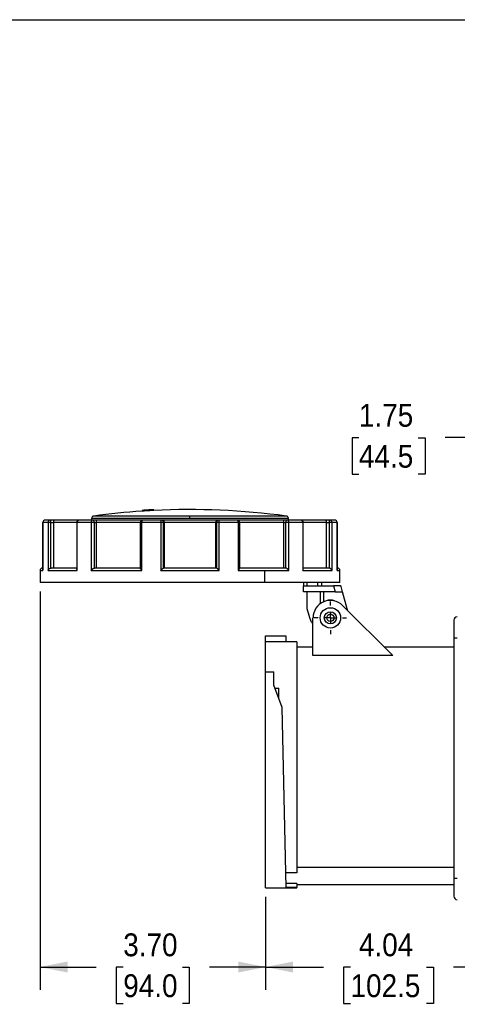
# Model space of a CAD drawing. Header units: inches. Extents: x 0 to 33.5, y 0 to 25.5.
# Tile 3 of 7: x 14.6 to 21.8, y 9.3 to 25.5. Entities that reach past the tile are written whole.
import ezdxf

# ---------------------------------------------------------------- set-up
doc = ezdxf.new("R2010")
doc.units = ezdxf.units.IN
doc.header["$LTSCALE"] = 3
doc.header["$MEASUREMENT"] = 0
doc.linetypes.add('SLD-Center', pattern=[0.75, 0.6, -0.05, 0.05, -0.05])
doc.linetypes.add('SLD-Solid', pattern=[0])
doc.layers.add('CENTER', color=40, linetype='SLD-Center')
doc.layers.add('SLD-DEFPOINTS', color=7, linetype='Continuous')
doc.layers.add('DIMENSIONS', color=140, linetype='SLD-Solid', lineweight=25)
doc.styles.add('SLDTEXTSTYLE0', font='GOTHIC.TTF', dxfattribs={"width": 0.913})
doc.dimstyles.new('SLDDIMSTYLE0', dxfattribs={"dimtxt": 0.375, "dimasz": 0.45, "dimexe": 0, "dimexo": 0.0625, "dimgap": 0.09375, "dimtad": 0, "dimtih": 1, "dimtoh": 1, "dimrnd": 1e-09, "dimzin": 12, "dimdsep": 46, "dimtxsty": 'SLDTEXTSTYLE0', "dimsah": 1, "dimcen": 0.09, "dimadec": 0, "dimazin": 3, "dimtfac": 1, "dimtofl": 0, "dimtmove": 0, "dimatfit": 3, "dimfxl": 0, "dimfrac": 2, "dimtolj": 1, "dimtzin": 12, "dimarcsym": 0})
doc.dimstyles.new('SLDDIMSTYLE3', dxfattribs={"dimtxt": 0.375, "dimasz": 0.45, "dimexe": 0, "dimexo": 0.0625, "dimgap": 0.09375, "dimtad": 0, "dimtih": 1, "dimtoh": 1, "dimrnd": 1e-09, "dimzin": 4, "dimdsep": 46, "dimtxsty": 'SLDTEXTSTYLE0', "dimsah": 1, "dimcen": 0.09, "dimadec": 0, "dimazin": 1, "dimtfac": 1, "dimtofl": 0, "dimtmove": 0, "dimatfit": 3, "dimfxl": 0, "dimfrac": 2, "dimtolj": 1, "dimtzin": 12, "dimarcsym": 0})

# ---------------------------------------------------------------- blocks, each defined once
blk = doc.blocks.new('Block2')
at = {"color": 7, "linetype": 'SLD-Solid', "lineweight": 18}
blk.add_line((33, 25.5), (0, 25.5), dxfattribs=at)
blk = doc.blocks.new('_D_7')
at = {"layer": 'DIMENSIONS'}
for p, q in [((14.973, 16.116), (14.973, 9.58)), ((18.674, 11.106), (18.674, 9.58)), ((14.973, 9.955), (15.895, 9.955)), ((16.338, 9.952), (16.224, 9.952)), ((16.224, 9.952), (16.224, 9.357)), ((17.308, 9.952), (17.422, 9.952)), ((17.422, 9.952), (17.422, 9.357)), ((18.674, 9.955), (17.751, 9.955)), ((16.224, 9.357), (16.338, 9.357)), ((17.422, 9.357), (17.308, 9.357))]:
    blk.add_line(p, q, dxfattribs=at)
for points in [[(14.973, 9.955), (15.423, 9.865), (15.423, 10.045)], [(18.674, 9.955), (18.224, 10.045), (18.224, 9.865)]]:
    blk.add_solid(points, dxfattribs=at)
at = {"layer": 'DIMENSIONS', "char_height": 0.375, "attachment_point": 1, "style": 'SLDTEXTSTYLE0'}
for s, insert in [('3.70', (16.338, 10.507)), ('94.0', (16.338, 9.836))]:
    blk.add_mtext(s, dxfattribs=dict(at, insert=insert))
blk = doc.blocks.new('_D_8')
at = {"layer": 'DIMENSIONS'}
for p, q in [((18.674, 11.106), (18.674, 9.58)), ((22.709, 10.761), (22.709, 9.58)), ((18.674, 9.955), (19.625, 9.955)), ((20.068, 9.952), (19.954, 9.952)), ((19.954, 9.952), (19.954, 9.357)), ((21.315, 9.952), (21.429, 9.952)), ((21.429, 9.952), (21.429, 9.357)), ((22.709, 9.955), (21.758, 9.955)), ((19.954, 9.357), (20.068, 9.357)), ((21.429, 9.357), (21.315, 9.357))]:
    blk.add_line(p, q, dxfattribs=at)
for points in [[(18.674, 9.955), (19.124, 9.865), (19.124, 10.045)], [(22.709, 9.955), (22.259, 10.045), (22.259, 9.865)]]:
    blk.add_solid(points, dxfattribs=at)
at = {"layer": 'DIMENSIONS', "char_height": 0.375, "attachment_point": 1, "style": 'SLDTEXTSTYLE0'}
for s, insert in [('4.04', (20.206, 10.507)), ('102.5', (20.068, 9.836))]:
    blk.add_mtext(s, dxfattribs=dict(at, insert=insert))
blk = doc.blocks.new('_D_9')
at = {"layer": 'DIMENSIONS'}
for p, q in [((22.709, 15.5), (22.709, 19.019)), ((24.461, 13.768), (24.461, 19.019)), ((20.206, 18.641), (20.092, 18.641)), ((20.092, 18.641), (20.092, 18.045)), ((21.176, 18.641), (21.291, 18.641)), ((21.291, 18.641), (21.291, 18.045)), ((22.709, 18.644), (21.619, 18.644)), ((24.461, 18.644), (22.709, 18.644)), ((20.092, 18.045), (20.206, 18.045)), ((21.291, 18.045), (21.176, 18.045))]:
    blk.add_line(p, q, dxfattribs=at)
for points in [[(22.709, 18.644), (23.159, 18.554), (23.159, 18.734)], [(24.461, 18.644), (24.011, 18.734), (24.011, 18.554)]]:
    blk.add_solid(points, dxfattribs=at)
at = {"layer": 'DIMENSIONS', "char_height": 0.375, "attachment_point": 1, "style": 'SLDTEXTSTYLE0'}
for s, insert in [('1.75', (20.206, 19.196)), ('44.5', (20.206, 18.524))]:
    blk.add_mtext(s, dxfattribs=dict(at, insert=insert))
blk = doc.blocks.new('SW_CENTERMARKSYMBOL_4')
at = {"layer": 'CENTER', "color": 0}
for p, q in [((0, 0.2), (0, 0.267)), ((-0.2, 0), (-0.267, 0)), ((0, 0), (-0.1, 0)), ((0, 0), (0, 0.1)), ((0, 0), (0, -0.1)), ((0, 0), (0.1, 0)), ((0.2, 0), (0.267, 0)), ((0, -0.2), (0, -0.267))]:
    blk.add_line(p, q, dxfattribs=at)

msp = doc.modelspace()

# ---------------------------------------------------------------- linework, layer by layer
at = {"color": 7, "linetype": 'SLD-Solid'}
msp.add_line((0, 25.5), (33, 25.5), dxfattribs=at)
for p, q in [((16.677, 17.449), (16.676, 17.449)), ((16.73, 17.453), (16.73, 17.453)), ((16.73, 17.453), (16.73, 17.441)), ((16.759, 17.455), (16.759, 17.454)), ((16.759, 17.454), (16.759, 17.443)), ((16.813, 17.457), (16.812, 17.457)), ((16.813, 17.457), (16.813, 17.445)), ((16.842, 17.459), (16.842, 17.459)), ((16.842, 17.459), (16.842, 17.447)), ((16.842, 17.459), (16.842, 17.459)), ((16.843, 17.459), (16.843, 17.46)), ((16.843, 17.447), (16.843, 17.459)), ((15.14, 17.29), (15.059, 17.29)), ((15.217, 17.29), (15.14, 17.29)), ((15.614, 17.29), (15.217, 17.29)), ((15.836, 17.29), (15.614, 17.29)), ((15.819, 17.317), (15.819, 17.29)), ((17.433, 17.317), (15.819, 17.317)), ((15.892, 17.29), (15.836, 17.29)), ((17.433, 17.356), (15.853, 17.356)), ((16.656, 17.29), (15.892, 17.29)), ((16.646, 17.447), (16.646, 17.435)), ((16.647, 17.448), (16.647, 17.448)), ((16.647, 17.447), (16.647, 17.447)), ((16.647, 17.447), (16.647, 17.435)), ((16.647, 17.435), (16.647, 17.436)), ((16.96, 17.29), (16.656, 17.29)), ((16.676, 17.449), (16.676, 17.437)), ((16.73, 17.441), (16.676, 17.438)), ((16.813, 17.446), (16.759, 17.443)), ((16.842, 17.447), (16.842, 17.447)), ((16.981, 17.29), (16.96, 17.29)), ((17.886, 17.29), (16.981, 17.29)), ((17.433, 17.317), (17.433, 17.356)), ((19.014, 17.356), (17.433, 17.356)), ((19.048, 17.317), (17.433, 17.317)), ((17.907, 17.29), (17.886, 17.29)), ((18.211, 17.29), (17.907, 17.29)), ((18.975, 17.29), (18.211, 17.29)), ((19.031, 17.29), (18.975, 17.29)), ((19.253, 17.29), (19.031, 17.29)), ((19.048, 17.29), (19.048, 17.317)), ((19.65, 17.29), (19.253, 17.29)), ((19.727, 17.29), (19.65, 17.29)), ((19.808, 17.29), (19.727, 17.29)), ((15.02, 17.25), (15.02, 16.47)), ((15.02, 16.463), (15.02, 17.25)), ((15.103, 17.25), (15.02, 17.25)), ((15.02, 17.25), (15.02, 17.25)), ((15.103, 17.25), (15.103, 16.463)), ((15.151, 17.25), (15.103, 17.25)), ((15.151, 16.502), (15.151, 17.25)), ((15.151, 17.25), (15.192, 17.25)), ((15.192, 17.25), (15.192, 16.502)), ((15.574, 17.25), (15.192, 17.25)), ((15.574, 17.25), (15.574, 16.489)), ((15.584, 17.25), (15.574, 17.25)), ((15.584, 16.463), (15.584, 17.25)), ((15.81, 17.25), (15.584, 17.25)), ((15.81, 17.25), (15.81, 16.463)), ((15.864, 17.25), (15.81, 17.25)), ((15.864, 16.502), (15.864, 17.25)), ((15.864, 17.25), (15.894, 17.25)), ((15.894, 17.25), (15.894, 16.502)), ((16.617, 17.25), (15.894, 17.25)), ((16.617, 17.25), (16.617, 16.5)), ((16.643, 17.25), (16.617, 17.25)), ((16.643, 16.463), (16.643, 17.25)), ((16.953, 17.25), (16.643, 17.25)), ((16.953, 17.25), (16.953, 16.463)), ((16.998, 17.25), (16.953, 17.25)), ((16.998, 16.502), (16.998, 17.25)), ((16.998, 17.25), (17.009, 17.25)), ((17.009, 17.25), (17.009, 16.502)), ((17.858, 17.25), (17.009, 17.25)), ((17.858, 16.502), (17.858, 17.25)), ((17.858, 17.25), (17.869, 17.25)), ((17.869, 17.25), (17.869, 16.502)), ((17.914, 17.25), (17.869, 17.25)), ((17.914, 16.463), (17.914, 17.25)), ((18.224, 17.25), (17.914, 17.25)), ((18.224, 17.25), (18.224, 16.463)), ((18.25, 17.25), (18.224, 17.25)), ((18.25, 16.5), (18.25, 17.25)), ((18.973, 17.25), (18.25, 17.25)), ((18.973, 16.502), (18.973, 17.25)), ((18.973, 17.25), (19.003, 17.25)), ((19.003, 17.25), (19.003, 16.502)), ((19.057, 17.25), (19.003, 17.25)), ((19.057, 16.463), (19.057, 17.25)), ((19.283, 17.25), (19.057, 17.25)), ((19.283, 17.25), (19.283, 16.463)), ((19.293, 17.25), (19.283, 17.25)), ((19.293, 16.489), (19.293, 17.25)), ((19.675, 17.25), (19.293, 17.25)), ((19.675, 16.502), (19.675, 17.25)), ((19.675, 17.25), (19.716, 17.25)), ((19.716, 17.25), (19.716, 16.502)), ((19.764, 17.25), (19.716, 17.25)), ((19.764, 16.463), (19.764, 17.25)), ((19.847, 17.25), (19.764, 17.25)), ((19.847, 16.47), (19.847, 17.25)), ((19.847, 17.25), (19.847, 16.463)), ((19.847, 17.25), (19.847, 17.25)), ((15.02, 16.502), (15.012, 16.502)), ((15.574, 16.502), (15.153, 16.502)), ((16.619, 16.502), (15.866, 16.502)), ((17.868, 16.502), (16.999, 16.502)), ((19.001, 16.502), (18.248, 16.502)), ((19.714, 16.502), (19.293, 16.502)), ((19.855, 16.502), (19.847, 16.502)), ((14.973, 16.463), (14.973, 16.266)), ((14.973, 16.463), (15.02, 16.463)), ((15.02, 16.463), (15.02, 16.47)), ((15.103, 16.463), (15.584, 16.463)), ((15.81, 16.463), (16.643, 16.463)), ((16.953, 16.463), (17.914, 16.463)), ((18.224, 16.463), (18.664, 16.463)), ((18.664, 16.463), (19.057, 16.463)), ((18.664, 16.266), (18.664, 16.463)), ((19.283, 16.463), (19.764, 16.463)), ((19.847, 16.463), (19.847, 16.47)), ((19.847, 16.463), (19.894, 16.463)), ((19.894, 16.266), (19.894, 16.463)), ((15.103, 16.266), (14.973, 16.266)), ((18.664, 16.266), (15.103, 16.266)), ((19.894, 16.266), (18.664, 16.266)), ((19.295, 16.266), (19.295, 16.212)), ((19.295, 16.114), (19.295, 16.212)), ((19.295, 16.212), (19.789, 16.212)), ((19.354, 16.212), (19.354, 16.266)), ((19.525, 16.266), (19.525, 16.212)), ((19.599, 16.212), (19.599, 16.266)), ((19.789, 16.212), (19.815, 16.114)), ((19.896, 16.212), (19.789, 16.212)), ((19.937, 16.114), (19.915, 16.198)), ((19.815, 16.114), (19.295, 16.114)), ((19.357, 15.832), (19.357, 16.114)), ((19.567, 16.114), (19.567, 15.915)), ((19.63, 15.95), (19.63, 16.114)), ((19.815, 16.114), (19.937, 16.114)), ((20.012, 15.833), (19.937, 16.114)), ((19.938, 15.887), (20.76, 15.065)), ((19.451, 15.065), (19.451, 15.685)), ((19.737, 15.783), (19.737, 15.744)), ((19.837, 15.685), (19.835, 15.685)), ((21.764, 15.645), (21.764, 15.35)), ((18.674, 15.39), (19.007, 15.39)), ((18.674, 15.291), (18.674, 15.39)), ((19.007, 15.39), (19.005, 15.291)), ((21.82, 15.35), (21.764, 15.35)), ((21.764, 15.35), (21.764, 11.413)), ((19.185, 15.291), (18.674, 15.291)), ((18.674, 14.797), (18.674, 15.291)), ((19.185, 15.291), (19.185, 11.5)), ((19.451, 15.205), (19.185, 15.205)), ((21.764, 15.205), (20.621, 15.205)), ((20.76, 15.065), (19.451, 15.065)), ((18.674, 14.797), (18.811, 14.797)), ((18.674, 11.256), (18.674, 14.797)), ((18.811, 14.579), (18.811, 14.797)), ((18.945, 14.212), (18.811, 14.579)), ((18.828, 14.533), (18.89, 14.533)), ((18.89, 14.362), (18.89, 14.533)), ((19.01, 11.258), (18.945, 14.212)), ((19.185, 11.5), (19.004, 11.5)), ((19.185, 11.595), (21.764, 11.595)), ((19.185, 11.324), (19.008, 11.324)), ((19.185, 11.324), (19.185, 11.258)), ((19.185, 11.311), (21.764, 11.311)), ((21.764, 11.413), (21.82, 11.413)), ((21.764, 11.413), (21.764, 11.119)), ((18.674, 11.256), (18.989, 11.256)), ((18.989, 11.256), (19.185, 11.256)), ((19.185, 11.258), (19.01, 11.258)), ((19.185, 11.256), (19.185, 11.258))]:
    msp.add_line(p, q)
at = {"flags": 128}
for points in [[(15.836, 17.29), (15.831, 17.289), (15.826, 17.287), (15.822, 17.283), (15.818, 17.278), (15.815, 17.272), (15.812, 17.265), (15.811, 17.258), (15.81, 17.25)], [(16.643, 17.25), (16.644, 17.258), (16.644, 17.265), (16.646, 17.272), (16.647, 17.278), (16.649, 17.283), (16.651, 17.287), (16.654, 17.289), (16.656, 17.29)], [(18.211, 17.29), (18.213, 17.289), (18.216, 17.287), (18.218, 17.283), (18.22, 17.278), (18.221, 17.272), (18.223, 17.265), (18.223, 17.258), (18.224, 17.25)], [(19.057, 17.25), (19.056, 17.258), (19.055, 17.265), (19.052, 17.272), (19.049, 17.278), (19.045, 17.283), (19.041, 17.287), (19.036, 17.289), (19.031, 17.29)]]:
    msp.add_lwpolyline(points, dxfattribs=at)
for radius in [0.167, 0.1, 0.0984, 0.0591]:
    msp.add_circle((19.737, 15.685), radius)
for centre, radius, start, end in [((17.433, 5.651), 11.823, 93.6719, 93.8163), ((17.433, 5.651), 11.822, 93.2693, 93.4127), ((17.433, 5.651), 11.822, 92.8657, 93.01), ((17.433, 5.651), 11.823, 92.8655, 93.0098), ((17.433, 5.651), 11.811, 82.312, 92.866), ((15.059, 17.25), 0.0394, 90, 180), ((15.059, 17.251), 0.039, 90.5633, 180.5524), ((15.141, 17.251), 0.0384, 91.6002, 181.5155), ((15.105, 17.26), 0.0466, 348.6309, 40.3907), ((15.614, 17.25), 0.0394, 90, 180), ((15.619, 17.255), 0.0355, 99.2236, 186.9194), ((15.859, 17.317), 0.0394, 97.688, 180), ((15.829, 17.255), 0.0351, 351.9505, 78.5782), ((17.433, 5.651), 11.811, 93.8226, 97.688), ((16.656, 17.25), 0.0394, 90, 180), ((17.433, 5.651), 11.822, 93.6721, 93.8166), ((17.433, 5.651), 11.81, 93.6758, 93.8204), ((17.433, 5.651), 11.81, 93.2726, 93.4161), ((17.433, 5.651), 11.81, 92.8686, 93.013), ((17.009, 17.26), 0.0569, 148.3093, 189.573), ((16.96, 17.251), 0.0387, 359.0242, 88.9898), ((17.907, 17.251), 0.0387, 91.0102, 180.9758), ((17.858, 17.26), 0.0569, 350.427, 31.6907), ((18.211, 17.25), 0.0394, 0, 90), ((19.038, 17.255), 0.0351, 101.4218, 188.0495), ((19.008, 17.317), 0.0394, 0, 82.312), ((19.253, 17.25), 0.0394, 0, 90), ((19.248, 17.255), 0.0355, 353.0806, 80.7764), ((19.762, 17.26), 0.0466, 139.6093, 191.3691), ((19.725, 17.251), 0.0384, 358.4845, 88.3998), ((19.808, 17.25), 0.0394, 0, 90), ((19.808, 17.251), 0.039, 359.4476, 89.4367), ((15.012, 16.463), 0.0394, 90, 180), ((19.855, 16.463), 0.0394, 0, 90), ((19.737, 15.685), 0.285, 45, 180), ((19.737, 15.807), 0.169, 66.5738, 113.4262), ((19.737, 15.76), 0.285, 9.5566, 15), ((21.823, 15.645), 0.0591, 93, 180), ((21.823, 11.119), 0.0591, 180, 267)]:
    msp.add_arc(centre, radius, start, end)
for points, knots in [([(16.647, 17.447), (16.647, 17.447), (16.647, 17.448), (16.648, 17.448), (16.65, 17.448), (16.652, 17.448), (16.654, 17.448), (16.657, 17.448), (16.66, 17.449), (16.663, 17.449), (16.667, 17.449), (16.676, 17.45), (16.699, 17.451), (16.74, 17.454), (16.782, 17.456), (16.806, 17.457), (16.819, 17.458), (16.827, 17.458), (16.833, 17.459), (16.837, 17.459), (16.841, 17.459), (16.842, 17.459), (16.842, 17.459)], [0, 0, 0, 0, 0.020688, 0.041619, 0.062795, 0.084214, 0.105879, 0.127788, 0.149942, 0.172341, 0.194985, 0.217875, 0.31811, 0.500677, 0.638407, 0.750584, 0.793493, 0.835864, 0.877698, 0.918998, 0.959764, 1, 1, 1, 1]), ([(16.73, 17.453), (16.728, 17.453), (16.724, 17.453), (16.72, 17.453), (16.715, 17.452), (16.711, 17.452), (16.707, 17.452), (16.703, 17.451), (16.7, 17.451), (16.697, 17.451), (16.694, 17.451), (16.692, 17.451), (16.69, 17.451), (16.687, 17.45), (16.683, 17.45), (16.679, 17.45), (16.678, 17.45), (16.677, 17.45)], [0, 0, 0, 0, 0.069935, 0.137159, 0.201673, 0.263476, 0.322568, 0.37895, 0.43262, 0.48358, 0.531829, 0.577367, 0.620195, 0.660312, 0.77567, 0.888899, 1, 1, 1, 1]), ([(16.812, 17.457), (16.811, 17.457), (16.81, 17.457), (16.809, 17.457), (16.806, 17.457), (16.804, 17.457), (16.801, 17.457), (16.796, 17.457), (16.791, 17.457), (16.784, 17.456), (16.777, 17.456), (16.768, 17.455), (16.762, 17.455), (16.759, 17.455)], [0, 0, 0, 0, 0.066634, 0.133325, 0.200075, 0.266885, 0.333757, 0.433081, 0.537089, 0.645783, 0.759165, 0.877237, 1, 1, 1, 1]), ([(15.217, 17.29), (15.216, 17.29), (15.216, 17.29), (15.213, 17.289), (15.211, 17.289), (15.206, 17.286), (15.204, 17.284), (15.199, 17.279), (15.197, 17.276), (15.194, 17.269), (15.193, 17.265), (15.192, 17.258), (15.192, 17.254), (15.192, 17.25)], [-1.861143, -1.861143, -1.861143, -1.861143, -1.803083, -1.803083, -1.406465, -1.406465, -1.009326, -1.009326, -0.607096, -0.607096, -0.289377, -0.289377, -0.000015, -0.000015, -0.000015, -0.000015]), ([(15.892, 17.29), (15.892, 17.29), (15.892, 17.29), (15.892, 17.289), (15.893, 17.289), (15.893, 17.286), (15.893, 17.284), (15.894, 17.279), (15.894, 17.276), (15.894, 17.269), (15.894, 17.265), (15.894, 17.258), (15.894, 17.254), (15.894, 17.25)], [-1.861258, -1.861258, -1.861258, -1.861258, -1.796165, -1.796165, -1.397735, -1.397735, -0.993028, -0.993028, -0.600464, -0.600464, -0.288135, -0.288135, -0.000015, -0.000015, -0.000015, -0.000015]), ([(16.73, 17.441), (16.721, 17.441), (16.705, 17.44), (16.687, 17.439), (16.676, 17.438), (16.677, 17.438), (16.677, 17.437)], [0, 0, 0, 0, 0.278352, 0.552645, 0.829806, 1, 1, 1, 1]), ([(16.812, 17.445), (16.812, 17.445), (16.813, 17.446), (16.802, 17.445), (16.784, 17.444), (16.767, 17.443), (16.759, 17.443)], [0, 0, 0, 0, 0.172791, 0.447044, 0.724246, 1, 1, 1, 1]), ([(16.981, 17.29), (16.981, 17.29), (16.982, 17.29), (16.985, 17.289), (16.988, 17.289), (16.993, 17.286), (16.996, 17.284), (17, 17.279), (17.003, 17.276), (17.006, 17.269), (17.007, 17.266), (17.009, 17.258), (17.009, 17.254), (17.009, 17.25)], [-1.861578, -1.861578, -1.861578, -1.861578, -1.790093, -1.790093, -1.400559, -1.400559, -0.999164, -0.999164, -0.612114, -0.612114, -0.304439, -0.304439, -0.000015, -0.000015, -0.000015, -0.000015]), ([(17.858, 17.25), (17.858, 17.254), (17.858, 17.258), (17.86, 17.265), (17.861, 17.269), (17.864, 17.276), (17.867, 17.279), (17.871, 17.284), (17.874, 17.286), (17.879, 17.289), (17.882, 17.289), (17.885, 17.29), (17.886, 17.29), (17.886, 17.29)], [-1.817624, -1.817624, -1.817624, -1.817624, -1.525926, -1.525926, -1.205653, -1.205653, -0.8002, -0.8002, -0.399828, -0.399828, 0, 0, 0.058556, 0.058556, 0.058556, 0.058556]), ([(18.973, 17.25), (18.973, 17.254), (18.973, 17.258), (18.973, 17.265), (18.973, 17.269), (18.973, 17.276), (18.973, 17.279), (18.974, 17.284), (18.974, 17.286), (18.974, 17.289), (18.975, 17.289), (18.975, 17.29), (18.975, 17.29), (18.975, 17.29)], [-1.813384, -1.813384, -1.813384, -1.813384, -1.522363, -1.522363, -1.205036, -1.205036, -0.804988, -0.804988, -0.400602, -0.400602, 0, 0, 0.062734, 0.062734, 0.062734, 0.062734]), ([(19.675, 17.25), (19.675, 17.254), (19.675, 17.257), (19.674, 17.264), (19.673, 17.268), (19.67, 17.275), (19.668, 17.278), (19.664, 17.284), (19.662, 17.286), (19.657, 17.289), (19.654, 17.289), (19.651, 17.29), (19.651, 17.29), (19.65, 17.29)], [-1.799523, -1.799523, -1.799523, -1.799523, -1.555361, -1.555361, -1.197808, -1.197808, -0.821163, -0.821163, -0.401402, -0.401402, 0, 0, 0.076614, 0.076614, 0.076614, 0.076614]), ([(15.103, 16.463), (15.104, 16.464), (15.104, 16.467), (15.106, 16.47), (15.108, 16.473), (15.11, 16.477), (15.114, 16.482), (15.118, 16.487), (15.123, 16.491), (15.128, 16.494), (15.134, 16.498), (15.14, 16.5), (15.146, 16.502), (15.149, 16.502), (15.151, 16.502)], [0, 0, 0, 0, 0.079046, 0.14732, 0.20482, 0.251549, 0.386229, 0.502613, 0.551032, 0.669753, 0.776507, 0.854432, 0.92859, 1, 1, 1, 1]), ([(15.584, 16.463), (15.582, 16.467), (15.577, 16.476), (15.574, 16.485), (15.574, 16.488), (15.575, 16.489)], [0, 0, 0, 0, 0.477131, 0.953229, 1, 1, 1, 1]), ([(15.81, 16.463), (15.811, 16.464), (15.813, 16.467), (15.816, 16.47), (15.819, 16.473), (15.823, 16.477), (15.828, 16.482), (15.834, 16.487), (15.839, 16.491), (15.844, 16.494), (15.851, 16.498), (15.856, 16.5), (15.86, 16.502), (15.863, 16.502), (15.864, 16.502)], [0, 0, 0, 0, 0.0790464, 0.1473197, 0.2048201, 0.2515493, 0.3862286, 0.5026132, 0.5510322, 0.669753, 0.776507, 0.8544324, 0.9285897, 1, 1, 1, 1]), ([(16.643, 16.463), (16.639, 16.467), (16.631, 16.476), (16.622, 16.488), (16.617, 16.496), (16.617, 16.499), (16.617, 16.5)], [0, 0, 0, 0, 0.294745, 0.588853, 0.880871, 1, 1, 1, 1]), ([(16.953, 16.463), (16.954, 16.464), (16.956, 16.467), (16.96, 16.47), (16.963, 16.473), (16.967, 16.477), (16.972, 16.482), (16.977, 16.487), (16.982, 16.491), (16.987, 16.494), (16.991, 16.498), (16.994, 16.5), (16.997, 16.502), (16.998, 16.502), (16.998, 16.502)], [0, 0, 0, 0, 0.079046, 0.14732, 0.20482, 0.251549, 0.386229, 0.502613, 0.551032, 0.669753, 0.776507, 0.854432, 0.92859, 1, 1, 1, 1]), ([(17.914, 16.463), (17.913, 16.464), (17.911, 16.467), (17.907, 16.47), (17.904, 16.473), (17.9, 16.477), (17.895, 16.482), (17.888, 16.488), (17.882, 16.493), (17.877, 16.497), (17.873, 16.5), (17.87, 16.502), (17.869, 16.502), (17.869, 16.502)], [0, 0, 0, 0, 0.079072, 0.14736, 0.204865, 0.251588, 0.386351, 0.502691, 0.635253, 0.752561, 0.839586, 0.92162, 1, 1, 1, 1]), ([(18.224, 16.463), (18.228, 16.467), (18.235, 16.476), (18.245, 16.488), (18.25, 16.496), (18.25, 16.499), (18.25, 16.5)], [0, 0, 0, 0, 0.294744, 0.588851, 0.883281, 1, 1, 1, 1]), ([(19.057, 16.463), (19.056, 16.464), (19.054, 16.467), (19.051, 16.47), (19.048, 16.473), (19.044, 16.477), (19.039, 16.482), (19.032, 16.488), (19.025, 16.493), (19.018, 16.497), (19.012, 16.5), (19.007, 16.502), (19.004, 16.502), (19.003, 16.502)], [0, 0, 0, 0, 0.079072, 0.14736, 0.204865, 0.251588, 0.386351, 0.502691, 0.635253, 0.752561, 0.839586, 0.92162, 1, 1, 1, 1]), ([(19.283, 16.463), (19.285, 16.467), (19.29, 16.476), (19.293, 16.485), (19.292, 16.488), (19.292, 16.489)], [0, 0, 0, 0, 0.477151, 0.95327, 1, 1, 1, 1]), ([(19.764, 16.463), (19.763, 16.464), (19.762, 16.467), (19.761, 16.47), (19.759, 16.473), (19.757, 16.477), (19.753, 16.482), (19.747, 16.488), (19.741, 16.493), (19.734, 16.497), (19.728, 16.5), (19.722, 16.502), (19.718, 16.502), (19.716, 16.502)], [0, 0, 0, 0, 0.079072, 0.1473604, 0.2048646, 0.251588, 0.3863512, 0.5026907, 0.6352532, 0.7525612, 0.8395855, 0.9216195, 1, 1, 1, 1]), ([(19.915, 16.198), (19.914, 16.199), (19.914, 16.2), (19.913, 16.202), (19.912, 16.204), (19.911, 16.205), (19.91, 16.206), (19.908, 16.208), (19.905, 16.21), (19.9, 16.212), (19.897, 16.212), (19.896, 16.212)], [0, 0, 0, 0, 0.105402, 0.195517, 0.270345, 0.329889, 0.417762, 0.499451, 0.68644, 0.853039, 1, 1, 1, 1]), ([(19.451, 15.585), (19.441, 15.598), (19.417, 15.629), (19.405, 15.665), (19.398, 15.686)], [0, 0, 0, 0, 0.446978, 1, 1, 1, 1])]:
    msp.add_open_spline(points, degree=3, knots=knots)
for points in [[(15.151, 16.502), (15.152, 16.502), (15.153, 16.502), (15.153, 16.502)], [(15.864, 16.502), (15.865, 16.502), (15.866, 16.502), (15.866, 16.502)], [(16.998, 16.502), (16.999, 16.502), (16.999, 16.502), (16.999, 16.502)], [(17.869, 16.502), (17.868, 16.502), (17.868, 16.502), (17.868, 16.502)], [(19.003, 16.502), (19.002, 16.502), (19.001, 16.502), (19.001, 16.502)], [(19.716, 16.502), (19.715, 16.502), (19.714, 16.502), (19.714, 16.502)], [(19.398, 15.686), (19.384, 15.735), (19.371, 15.784), (19.357, 15.832)]]:
    msp.add_open_spline(points, degree=3)

# ---------------------------------------------------------------- block references
at = {"layer": 'CENTER'}
msp.add_blockref('SW_CENTERMARKSYMBOL_4', (19.737, 15.685), dxfattribs=at)
at = {"layer": 'SLD-DEFPOINTS'}
msp.add_blockref('Block2', (0, 0), dxfattribs=at)

# ---------------------------------------------------------------- dimensions: what is measured, and where the dimension line sits
at = {"layer": 'DIMENSIONS'}
for base, p1, p2, dimstyle, picture, middle in [((24.461, 18.644), (22.709, 15.35), (24.461, 13.618), 'SLDDIMSTYLE0', '_D_9', (20.691, 18.644)), ((18.674, 9.955), (14.973, 16.266), (18.674, 11.256), 'SLDDIMSTYLE3', '_D_7', (16.823, 9.955)), ((18.6736, 9.9549), (22.7091, 10.9112), (18.6736, 11.2557), 'SLDDIMSTYLE0', '_D_8', (20.6913, 9.9549))]:
    dim = msp.add_linear_dim(base=base, p1=p1, p2=p2, dimstyle=dimstyle, dxfattribs=at)
    dim.commit()
    dim.dimension.update_dxf_attribs({"geometry": picture, "text_midpoint": middle, "dimtype": 160})

doc.saveas('drawing.dxf')
